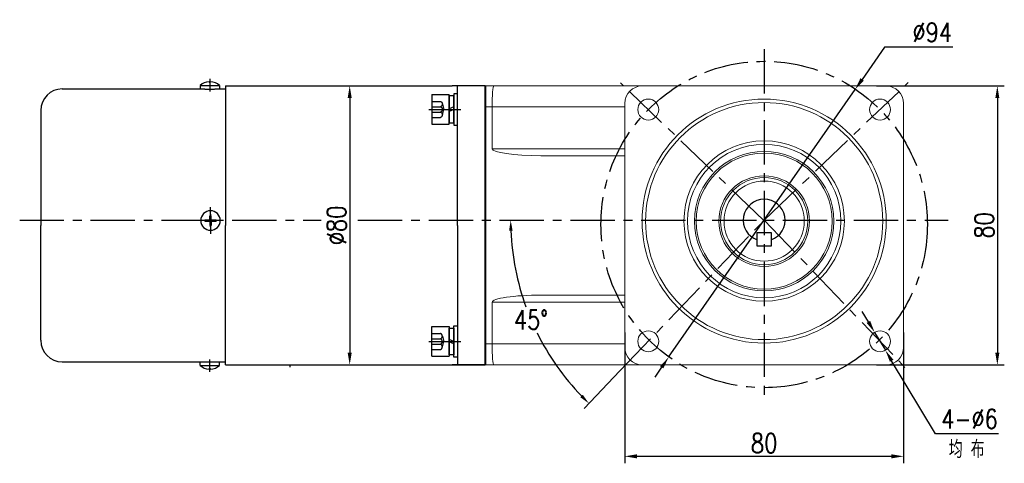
# Model space of a CAD drawing. Header units: inches. Extents: x -739 to 4096, y 9 to 1581.
# Tile 33 of 36: x 3609 to 3892, y 871 to 998. Entities that reach past the tile are written whole.
import ezdxf

# ---------------------------------------------------------------- set-up
doc = ezdxf.new("R2010")
doc.units = ezdxf.units.IN
doc.header["$LTSCALE"] = 10
doc.header["$MEASUREMENT"] = 0
doc.linetypes.add('CENTER', pattern=[10.16, 6.35, -1.27, 1.27, -1.27])
doc.linetypes.add('HIDDEN', pattern=[1.905, 1.27, -0.635])
for name, color, linetype in [('1轮廓实线层', 7, 'Continuous'), ('3中心线层', 1, 'CENTER'), ('4虚线层', 6, 'HIDDEN'), ('6文字层', 3, 'Continuous'), ('7标注层', 4, 'Continuous')]:
    doc.layers.add(name, color=color, linetype=linetype)
doc.layers.add('图层2', color=4, linetype='Continuous', lineweight=40)
doc.styles.add('PC_TEXTSTYLE', font='isocp.shx', dxfattribs={"width": 0.8, "bigfont": 'HZFS.SHX'})
doc.styles.add('TH_GBDIM', font='romans.shx', dxfattribs={"width": 0.8, "bigfont": 'gbcbig.shx'})
doc.dimstyles.new('TH_GBDIM', dxfattribs={"dimtxt": 3.5, "dimasz": 2.5, "dimexe": 2, "dimexo": 0, "dimgap": 1, "dimtad": 1, "dimdec": 4, "dimdsep": 46, "dimtxsty": 'TH_GBDIM', "dimcen": 0.09, "dimclrd": 4, "dimclre": 4, "dimclrt": 3, "dimadec": 0, "dimazin": 0, "dimtfac": 1, "dimtdec": 4, "dimtmove": 0, "dimatfit": 3, "dimfxl": 1, "dimtzin": 0, "dimarcsym": 0})
doc.dimstyles.new('角度标注', dxfattribs={"dimtxt": 3.5, "dimasz": 3, "dimexe": 2, "dimexo": 0, "dimgap": 1, "dimtad": 1, "dimtih": 1, "dimtoh": 1, "dimdsep": 46, "dimtxsty": 'PC_TEXTSTYLE', "dimsah": 1, "dimcen": 0.09, "dimclrd": 4, "dimclrt": 3, "dimadec": 0, "dimazin": 0, "dimtfac": 0.7, "dimtmove": 0, "dimatfit": 0, "dimfxl": 1, "dimtzin": 0, "dimarcsym": 0})

# ---------------------------------------------------------------- blocks, each defined once
blk = doc.blocks.new('*D116')
at = {"layer": '7标注层', "color": 4, "lineweight": -2, "transparency": 16777216}
for p, q in [((3697.95, 978.77), (3706.07, 978.77)), ((3704.07, 975.27), (3704.07, 902.27)), ((3697.95, 898.77), (3706.07, 898.77))]:
    blk.add_line(p, q, dxfattribs=at)
at = {"layer": '7标注层', "color": 4, "transparency": 16777216}
for points in [[(3703.49, 975.27), (3704.66, 975.27), (3704.07, 978.77)], [(3703.49, 902.27), (3704.66, 902.27), (3704.07, 898.77)]]:
    blk.add_solid(points, dxfattribs=at)
at = {"layer": 'Defpoints', "color": 0, "transparency": 16777216}
for p in [(3697.95, 978.77), (3697.95, 898.77), (3704.07, 898.77)]:
    blk.add_point(p, dxfattribs=at)
at = {"layer": '7标注层', "color": 3, "transparency": 16777216, "insert": (3700.32, 938.77), "char_height": 5.5, "attachment_point": 5, "rotation": 90, "style": 'TH_GBDIM'}
blk.add_mtext('{%%c80}{}{}', dxfattribs=at)
blk = doc.blocks.new('*D125')
at = {"layer": '7标注层', "color": 4, "lineweight": -2, "transparency": 16777216}
for p, q in [((3855.14, 978.77), (3891.83, 978.77)), ((3889.83, 975.27), (3889.83, 902.27)), ((3855.14, 898.77), (3891.83, 898.77))]:
    blk.add_line(p, q, dxfattribs=at)
at = {"layer": '7标注层', "color": 4, "transparency": 16777216}
for points in [[(3889.24, 975.27), (3890.41, 975.27), (3889.83, 978.77)], [(3889.24, 902.27), (3890.41, 902.27), (3889.83, 898.77)]]:
    blk.add_solid(points, dxfattribs=at)
at = {"layer": 'Defpoints', "color": 0, "transparency": 16777216}
for p in [(3855.14, 978.77), (3855.14, 898.77), (3889.83, 898.77)]:
    blk.add_point(p, dxfattribs=at)
at = {"layer": '7标注层', "color": 3, "transparency": 16777216, "insert": (3886.08, 938.77), "char_height": 5.5, "attachment_point": 5, "rotation": 90, "style": 'TH_GBDIM'}
blk.add_mtext('{80}{}{}', dxfattribs=at)
blk = doc.blocks.new('*D126')
at = {"layer": '7标注层', "color": 4, "lineweight": -2, "transparency": 16777216}
for p, q in [((3782.95, 908.05), (3782.95, 870.55)), ((3862.95, 908.05), (3862.95, 870.55)), ((3786.45, 872.55), (3859.45, 872.55))]:
    blk.add_line(p, q, dxfattribs=at)
at = {"layer": '7标注层', "color": 4, "transparency": 16777216}
for points in [[(3786.45, 873.13), (3786.45, 871.96), (3782.95, 872.55)], [(3859.45, 873.13), (3859.45, 871.96), (3862.95, 872.55)]]:
    blk.add_solid(points, dxfattribs=at)
at = {"layer": 'Defpoints', "color": 0, "transparency": 16777216}
for p in [(3782.95, 908.05), (3862.95, 908.05), (3862.95, 872.55)]:
    blk.add_point(p, dxfattribs=at)
at = {"layer": '7标注层', "color": 3, "transparency": 16777216, "insert": (3822.95, 876.3), "char_height": 5.5, "attachment_point": 5, "style": 'TH_GBDIM'}
blk.add_mtext('{80}{}{}', dxfattribs=at)
blk = doc.blocks.new('*D127')
at = {"layer": '7标注层', "color": 4, "lineweight": -2, "transparency": 16777216}
for p, q in [((3852.84, 911.11), (3851.04, 914.11)), ((3854.64, 908.1), (3857.72, 902.96)), ((3872.08, 879.02), (3859.52, 899.96)), ((3890.13, 879.02), (3872.08, 879.02))]:
    blk.add_line(p, q, dxfattribs=at)
at = {"layer": '7标注层', "color": 4, "transparency": 16777216}
for points in [[(3853.34, 911.41), (3852.34, 910.81), (3854.64, 908.1)], [(3860.02, 900.26), (3859.02, 899.66), (3857.72, 902.96)]]:
    blk.add_solid(points, dxfattribs=at)
at = {"layer": 'Defpoints', "color": 0, "transparency": 16777216}
for p in [(3854.64, 908.1), (3857.72, 902.96)]:
    blk.add_point(p, dxfattribs=at)
at = {"layer": '7标注层', "color": 3, "transparency": 16777216, "insert": (3881.85, 883.27), "char_height": 5.5, "attachment_point": 5, "style": 'TH_GBDIM'}
blk.add_mtext('{4-∅6}', dxfattribs=at)
blk = doc.blocks.new('*D128')
at = {"layer": '7标注层', "color": 4, "lineweight": -2, "transparency": 16777216}
for p, q in [((3857.48, 989.91), (3851.04, 980.66)), ((3877.02, 989.91), (3857.48, 989.91)), ((3795.55, 900.95), (3849.04, 977.78)), ((3793.55, 898.08), (3791.55, 895.21))]:
    blk.add_line(p, q, dxfattribs=at)
at = {"layer": '7标注层', "color": 4, "transparency": 16777216}
for points in [[(3850.56, 980.99), (3851.52, 980.32), (3849.04, 977.78)], [(3793.07, 898.41), (3794.03, 897.75), (3795.55, 900.95)]]:
    blk.add_solid(points, dxfattribs=at)
at = {"layer": 'Defpoints', "color": 0, "transparency": 16777216}
for p in [(3849.04, 977.78), (3795.55, 900.95)]:
    blk.add_point(p, dxfattribs=at)
at = {"layer": '7标注层', "color": 3, "transparency": 16777216, "insert": (3871.15, 994.16), "char_height": 5.5, "attachment_point": 5, "style": 'TH_GBDIM'}
blk.add_mtext('{∅94}{}{}', dxfattribs=at)
blk = doc.blocks.new('*D129')
at = {"layer": '7标注层', "color": 0, "lineweight": -2, "transparency": 16777216}
blk.add_line((3781.59, 897.03), (3771.31, 886.29), dxfattribs=at)
at = {"layer": '7标注层', "color": 4, "lineweight": -2, "transparency": 16777216}
for start, end in [(182.3641, 199.9609), (206.393, 223.9125)]:
    blk.add_arc((3822.95, 940.28), 72.71, start, end, dxfattribs=at)
at = {"layer": '7标注层', "color": 4, "transparency": 16777216}
for points in [[(3749.8, 937.27), (3750.8, 937.29), (3750.24, 940.28)], [(3770.92, 890.21), (3770.21, 889.5), (3772.69, 887.73)]]:
    blk.add_solid(points, dxfattribs=at)
at = {"layer": 'Defpoints', "color": 0, "transparency": 16777216}
for p in [(3649.27, 940.28), (3822.95, 940.28), (3875.7, 940.28), (3752.86, 920.94), (3781.59, 897.03)]:
    blk.add_point(p, dxfattribs=at)
at = {"layer": '7标注层', "color": 3, "transparency": 16777216, "insert": (3756.09, 911.71), "char_height": 5.5, "attachment_point": 5, "style": 'TH_GBDIM'}
blk.add_mtext('45%%d', dxfattribs=at)
blk = doc.blocks.new('GB93_5_0.65_R')
at = {"layer": '1轮廓实线层'}
for p, q in [((3.85, 1.3), (-3.85, 1.3)), ((-3.85, 1.3), (-3.85, 0)), ((-3.85, 0), (3.85, 0)), ((0, 0), (-0.56, 1.3)), ((0.7, 0), (0.14, 1.3)), ((3.85, 0), (3.85, 1.3))]:
    blk.add_line(p, q, dxfattribs=at)
blk = doc.blocks.new('A$C2A8800F1')
at = {"layer": '1轮廓实线层'}
for p, q in [((7, 9.25), (6, 9.25)), ((6, 9.25), (6, 7.4)), ((7, 7.4), (7, 9.25)), ((6, 7.4), (6, 2.1)), ((7, 2.1), (7, 7.4)), ((6, 2.1), (6, 0.25)), ((6, 0.25), (7, 0.25)), ((7, 0.25), (7, 2.1))]:
    blk.add_line(p, q, dxfattribs=at)
at = {"layer": '1轮廓实线层', "rotation": 89.99999999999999}
blk.add_blockref('GB93_5_0.65_R', (6, 4.75), dxfattribs=at)
blk = doc.blocks.new('GB／T70.1M5M8')
at = {"layer": '1轮廓实线层'}
for p, q in [((0, -4.25), (0, 4.25)), ((0, 4.25), (5, 4.25)), ((5, 4.25), (5, -4.25)), ((0, -4.25), (5, -4.25))]:
    blk.add_line(p, q, dxfattribs=at)
at = {"layer": '4虚线层'}
for p, q in [((0, 2.29), (2.5, 2.29)), ((0, 0.76), (2.5, 0.76)), ((3, 1.53), (3.45, 0)), ((3, -1.53), (3.45, 0)), ((0, -0.76), (2.5, -0.76)), ((0, -2.29), (2.5, -2.29))]:
    blk.add_line(p, q, dxfattribs=at)
for centre in [(2.17, 1.53), (2.17, 0), (2.17, -1.53)]:
    blk.add_arc(centre, 0.833, 293.5487, 66.4513, dxfattribs=at)

msp = doc.modelspace()

# ---------------------------------------------------------------- linework, layer by layer
for p, q in [((3663.748, 979.98), (3663.748, 979.818)), ((3664.148, 979.98), (3664.148, 979.818)), ((3661.148, 978.916), (3661.148, 977.916)), ((3661.148, 978.916), (3666.748, 978.916)), ((3663.748, 979.818), (3664.148, 979.818)), ((3666.748, 978.916), (3666.748, 977.916)), ((3742.948, 978.443), (3742.948, 976.441)), ((3742.948, 976.441), (3742.948, 938.766)), ((3663.948, 940.366), (3663.948, 941.566)), ((3663.948, 941.566), (3664.348, 941.566)), ((3664.348, 940.366), (3664.348, 941.566)), ((3662.57, 940.366), (3663.948, 940.366)), ((3662.57, 940.166), (3662.57, 940.366)), ((3662.57, 940.166), (3662.57, 939.966)), ((3662.57, 939.966), (3663.948, 939.966)), ((3663.948, 939.966), (3663.948, 938.766)), ((3663.948, 938.766), (3664.348, 938.766)), ((3664.348, 940.366), (3665.726, 940.366)), ((3664.348, 939.966), (3665.726, 939.966)), ((3664.348, 939.966), (3664.348, 938.766)), ((3665.726, 940.166), (3665.726, 940.366)), ((3665.726, 940.166), (3665.726, 939.966)), ((3742.948, 904.443), (3742.948, 938.12)), ((3742.948, 905.89), (3742.948, 899.888)), ((3661.148, 898.616), (3661.148, 899.616)), ((3661.148, 898.616), (3666.748, 898.616)), ((3666.748, 898.616), (3666.748, 899.616)), ((3686.951, 898.15), (3686.956, 898.766)), ((3734.948, 898.766), (3734.948, 898.769)), ((3734.948, 898.766), (3742.948, 898.766)), ((3663.748, 897.552), (3663.748, 897.714)), ((3663.748, 897.714), (3664.148, 897.714)), ((3664.148, 897.552), (3664.148, 897.714))]:
    msp.add_line(p, q)
for centre, radius, start, end in [((3663.948, 975.782), 4.202, 92.72782, 131.78072), ((3663.948, 975.782), 4.202, 48.21928, 87.27218), ((3664.148, 940.166), 2.8, 0, 180), ((3664.148, 940.166), 2.8, 180, 0), ((3663.948, 901.75), 4.202, 228.21928, 267.27218), ((3663.948, 901.75), 4.202, 272.72782, 311.78072)]:
    msp.add_arc(centre, radius, start, end)
msp.add_open_spline([(3728.39, 898.766), (3734.948, 898.766)], degree=1)
at = {"layer": '1轮廓实线层'}
for p, q in [((3662.198, 977.916), (3662.198, 977.914)), ((3663.698, 977.871), (3664.198, 977.871)), ((3665.698, 977.914), (3665.698, 977.916)), ((3668.448, 978.766), (3668.448, 938.766)), ((3668.448, 977.916), (3668.448, 938.766)), ((3742.948, 978.766), (3733.448, 978.766)), ((3734.948, 938.766), (3734.948, 978.766)), ((3734.948, 938.766), (3734.948, 978.766)), ((3734.948, 938.766), (3734.948, 978.766)), ((3734.948, 938.766), (3734.948, 978.766)), ((3742.948, 898.766), (3742.948, 978.766)), ((3615.448, 971.716), (3615.448, 938.766)), ((3615.448, 905.816), (3615.448, 938.766)), ((3668.448, 898.766), (3668.448, 938.766)), ((3668.448, 899.616), (3668.448, 938.766)), ((3668.448, 898.766), (3668.448, 938.766)), ((3734.948, 938.766), (3734.948, 898.766)), ((3820.948, 932.781), (3820.948, 936.781)), ((3820.948, 936.781), (3822.948, 936.781)), ((3822.948, 936.781), (3824.948, 936.781)), ((3824.948, 936.781), (3824.948, 932.781)), ((3824.948, 932.781), (3820.948, 932.781)), ((3742.948, 904.766), (3742.948, 898.766)), ((3662.198, 899.616), (3662.198, 899.618)), ((3663.698, 899.661), (3664.198, 899.661)), ((3665.698, 899.618), (3665.698, 899.616)), ((3742.948, 898.766), (3733.448, 898.766))]:
    msp.add_line(p, q, dxfattribs=at)
at = {"layer": '1轮廓实线层', "color": 7, "linetype": 'Continuous', "lineweight": 15}
for p, q in [((3742.948, 978.766), (3742.948, 972.766)), ((3742.948, 978.766), (3745.38, 978.766)), ((3745.38, 978.766), (3787.948, 978.766)), ((3857.948, 978.766), (3787.948, 978.766)), ((3742.948, 972.766), (3742.948, 904.766)), ((3744.948, 972.766), (3742.948, 972.766)), ((3782.948, 972.766), (3744.948, 972.766)), ((3744.948, 960.766), (3744.948, 972.766)), ((3782.948, 973.766), (3782.948, 903.766)), ((3862.948, 903.766), (3862.948, 973.766)), ((3744.948, 960.766), (3782.948, 960.766)), ((3782.948, 958.766), (3758.91, 958.766)), ((3758.91, 918.766), (3782.948, 918.766)), ((3744.948, 916.766), (3744.948, 904.766)), ((3782.948, 916.766), (3744.948, 916.766)), ((3742.948, 904.766), (3742.948, 898.766)), ((3742.948, 904.766), (3744.948, 904.766)), ((3744.948, 904.766), (3782.948, 904.766)), ((3745.38, 898.766), (3742.948, 898.766)), ((3787.948, 898.766), (3745.38, 898.766)), ((3787.948, 898.766), (3857.948, 898.766))]:
    msp.add_line(p, q, dxfattribs=at)
at = {"layer": '1轮廓实线层', "color": 7}
msp.add_line((3742.948, 898.766), (3742.948, 901.766), dxfattribs=at)
at = {"layer": '1轮廓实线层', "color": 7, "linetype": 'Continuous', "lineweight": 15}
for centre, radius in [((3789.714, 972), 3), ((3822.948, 940.01), 35), ((3856.182, 972), 3), ((3822.948, 940.01), 34), ((3822.948, 940.01), 23), ((3822.948, 940.01), 22), ((3822.948, 940.01), 20), ((3822.948, 940.01), 19.5), ((3822.948, 940.01), 13), ((3822.948, 940.01), 12.5), ((3822.948, 940.01), 11.5), ((3789.714, 905.532), 3), ((3856.182, 905.532), 3)]:
    msp.add_circle(centre, radius, dxfattribs=at)
at = {"layer": '1轮廓实线层'}
for centre, radius, start, end in [((3621.648, 971.716), 6.2, 90, 180), ((3822.948, 940.281), 6, 289.47122, 250.52878), ((3621.648, 905.816), 6.2, 180, 270)]:
    msp.add_arc(centre, radius, start, end, dxfattribs=at)
at = {"layer": '1轮廓实线层', "color": 7, "linetype": 'Continuous', "lineweight": 15}
for centre, start, end in [((3787.948, 973.766), 90, 180), ((3857.948, 973.766), 0, 90), ((3787.948, 903.766), 180, 270), ((3857.948, 903.766), 270, 0)]:
    msp.add_arc(centre, 5, start, end, dxfattribs=at)
for centre, major_axis, ratio, start_param, end_param in [((3745.38, 972.766), (0, -6), 0.0719933, 3.1415927, 4.712389), ((3758.91, 960.766), (-13.962, 0), 0.1432442, 0, 1.5707963), ((3758.91, 916.766), (13.962, 0), 0.1432442, 1.5707963, 3.1415927), ((3745.38, 904.766), (0, -6), 0.0719933, 4.712389, 6.2831853)]:
    msp.add_ellipse(centre, major_axis=major_axis, ratio=ratio, start_param=start_param, end_param=end_param, dxfattribs=at)
at = {"layer": '1轮廓实线层'}
for points in [[(3621.648, 977.916), (3641.625, 977.916)], [(3641.625, 977.916), (3662.198, 977.916)], [(3665.698, 977.916), (3668.448, 977.916)], [(3668.448, 978.766), (3729.454, 978.766)], [(3729.454, 978.766), (3733.448, 978.766)], [(3621.648, 899.616), (3641.625, 899.616)], [(3641.625, 899.616), (3655.871, 899.633)], [(3655.871, 899.633), (3662.198, 899.616)], [(3665.698, 899.616), (3668.448, 899.616)], [(3668.448, 898.766), (3729.454, 898.766)], [(3729.454, 898.766), (3733.448, 898.766)]]:
    msp.add_open_spline(points, degree=1, dxfattribs=at)
for points, knots in [([(3662.198, 977.914), (3662.198, 977.912), (3662.237, 977.909), (3662.35, 977.902), (3662.396, 977.9), (3662.505, 977.895), (3662.568, 977.892), (3662.775, 977.884), (3662.942, 977.879), (3663.303, 977.873), (3663.5, 977.871), (3663.698, 977.871)], [0, 0, 0, 0, 0.25, 0.25, 0.375, 0.375, 0.5, 0.5, 0.75, 0.75, 1, 1, 1, 1]), ([(3664.198, 977.871), (3664.297, 977.871), (3664.395, 977.871), (3664.587, 977.873), (3664.682, 977.874), (3664.864, 977.878), (3664.95, 977.88), (3665.113, 977.884), (3665.19, 977.887), (3665.398, 977.894), (3665.509, 977.9), (3665.659, 977.909), (3665.698, 977.912), (3665.698, 977.914)], [0, 0, 0, 0, 0.125, 0.125, 0.25, 0.25, 0.375, 0.375, 0.5, 0.5, 0.75, 0.75, 1, 1, 1, 1]), ([(3662.198, 899.618), (3662.198, 899.62), (3662.237, 899.623), (3662.35, 899.63), (3662.396, 899.632), (3662.505, 899.637), (3662.568, 899.64), (3662.775, 899.648), (3662.942, 899.652), (3663.303, 899.659), (3663.5, 899.661), (3663.698, 899.661)], [0, 0, 0, 0, 0.25, 0.25, 0.375, 0.375, 0.5, 0.5, 0.75, 0.75, 1, 1, 1, 1]), ([(3664.198, 899.661), (3664.297, 899.661), (3664.395, 899.661), (3664.587, 899.659), (3664.682, 899.658), (3664.864, 899.654), (3664.95, 899.652), (3665.113, 899.648), (3665.19, 899.645), (3665.398, 899.637), (3665.509, 899.632), (3665.659, 899.623), (3665.698, 899.62), (3665.698, 899.618)], [0, 0, 0, 0, 0.125, 0.125, 0.25, 0.25, 0.375, 0.375, 0.5, 0.5, 0.75, 0.75, 1, 1, 1, 1])]:
    msp.add_open_spline(points, degree=3, knots=knots, dxfattribs=at)
at = {"layer": '3中心线层', "ltscale": 0.2}
for p, q in [((3822.948, 989.288), (3822.948, 889.443)), ((3663.948, 980.783), (3663.948, 977.201)), ((3822.876, 940.206), (3781.76, 979.626)), ((3822.948, 940.281), (3864.263, 979.713)), ((3726.775, 972.04), (3735.96, 972.04)), ((3664.148, 938.355), (3664.148, 943.992)), ((3664.148, 941.977), (3664.148, 936.34)), ((3609.42, 940.281), (3695.902, 940.281)), ((3706.432, 940.281), (3875.702, 940.281)), ((3781.586, 897.033), (3822.948, 940.281)), ((3822.948, 940.281), (3864.032, 897.324)), ((3726.775, 905.492), (3735.96, 905.492)), ((3663.948, 896.749), (3663.948, 900.331))]:
    msp.add_line(p, q, dxfattribs=at)
msp.add_circle((3822.948, 939.037), 46.809, dxfattribs=at)
at = {"layer": '图层2', "color": 0}
for p in [(3742.948, 978.766), (3742.948, 909.792)]:
    msp.add_line(p, (3742.948, 898.766), dxfattribs=at)

# ---------------------------------------------------------------- block references
at = {"layer": '1轮廓实线层', "xscale": -1, "rotation": 180}
for name, p in [('GB／T70.1M5M8', (3727.648, 972.04)), ('A$C2A8800F1', (3727.948, 910.242))]:
    msp.add_blockref(name, p, dxfattribs=at)
at = {"layer": '1轮廓实线层'}
for name, p in [('A$C2A8800F1', (3727.948, 967.29)), ('A$C2A8800F1', (3727.948, 967.29)), ('GB／T70.1M5M8', (3727.648, 905.492))]:
    msp.add_blockref(name, p, dxfattribs=at)

# ---------------------------------------------------------------- texts
at = {"layer": '6文字层', "insert": (3875.889, 877.074), "char_height": 5, "width": 38.96783, "attachment_point": 1, "style": 'PC_TEXTSTYLE'}
msp.add_mtext('{\\C3;均 布}', dxfattribs=at)

# ---------------------------------------------------------------- dimensions: what is measured, and where the dimension line sits
at = {"layer": '7标注层'}
for p1, p2, text, override, picture, middle in [((3795.548, 900.954), (3849.039, 977.784), '{<>}{}{}', {"dimtxt": 5.5, "dimasz": 3.5, "dimgap": 1.5, "dimtoh": 1, "dimdec": 0}, '*D128', (3871.151, 989.914)), ((3854.64, 908.105), (3857.725, 902.959), '{4-<>}', {"dimtxt": 5.5, "dimasz": 3.5, "dimgap": 1.5, "dimtad": 1, "dimjust": 0, "dimtoh": 1, "dimdec": 0, "dimlfac": 1, "dimse1": 0, "dimse2": 0, "dimsd1": 0, "dimsd2": 0, "dimadec": 0}, '*D127', (3881.852, 879.02))]:
    dim = msp.add_diameter_dim_2p(p1=p1, p2=p2, text=text, dimstyle='TH_GBDIM', override=override, dxfattribs=at)
    dim.commit()
    dim.dimension.update_dxf_attribs({"geometry": picture, "text_midpoint": middle, "dimtype": 163})
for base, p1, p2, text, picture, middle in [((3704.073, 898.766), (3697.951, 978.766), (3697.951, 898.766), '{%%c<>}{}{}', '*D116', (3700.323, 938.766)), ((3889.828, 898.766), (3855.142, 978.766), (3855.142, 898.766), '{<>}{}{}', '*D125', (3886.078, 938.766))]:
    dim = msp.add_linear_dim(base=base, p1=p1, p2=p2, angle=90, text=text, dimstyle='TH_GBDIM', override={"dimtxt": 5.5, "dimasz": 3.5, "dimdec": 1, "dimadec": 1}, dxfattribs=at)
    dim.commit()
    dim.dimension.update_dxf_attribs({"geometry": picture, "text_midpoint": middle})
dim = msp.add_angular_dim_2l(base=(3752.856, 920.941), line1=((3781.586, 897.033), (3822.948, 940.281)), line2=((3649.272, 940.281), (3875.702, 940.281)), text='45%%d', dimstyle='角度标注', override={"dimtxt": 5.5, "dimasz": 3, "dimgap": 1, "dimtad": 1, "dimjust": 0, "dimdec": 2, "dimlfac": 1, "dimtxsty": 'TH_GBDIM', "dimse1": 0, "dimse2": 0, "dimsd1": 0, "dimsd2": 0, "dimadec": 2}, dxfattribs=at)
dim.commit()
dim.dimension.update_dxf_attribs({"geometry": '*D129', "text_midpoint": (3756.086, 911.709)})
dim = msp.add_linear_dim(base=(3862.948, 872.545), p1=(3782.948, 908.055), p2=(3862.948, 908.055), text='{<>}{}{}', dimstyle='TH_GBDIM', override={"dimtxt": 5.5, "dimasz": 3.5, "dimdec": 1, "dimadec": 1}, dxfattribs=at)
dim.commit()
dim.dimension.update_dxf_attribs({"geometry": '*D126', "text_midpoint": (3822.948, 876.295)})

doc.saveas('drawing.dxf')
